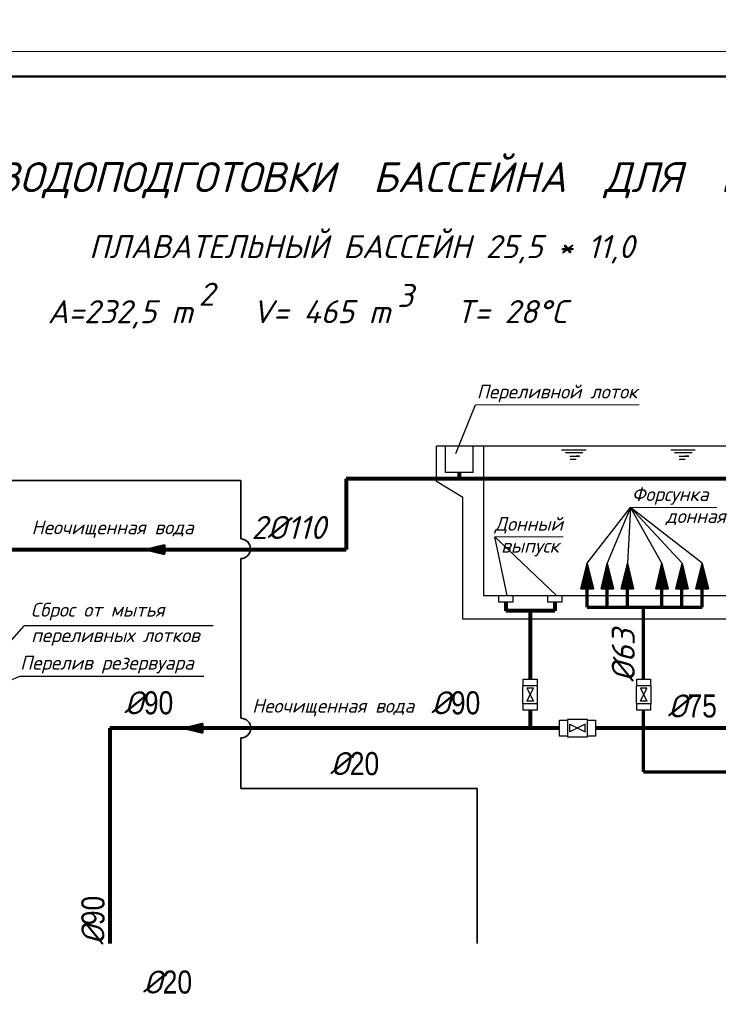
# Model space of a CAD drawing. Extents: x 4114239 to 5838486, y 780458 to 1383318.
# Tile 153 of 231: x 4332364 to 4346414, y 1276986 to 1296787. Entities that reach past the tile are written whole.
import ezdxf
from ezdxf import colors
from ezdxf.entities.mleader import LeaderData, LeaderLine
from ezdxf.enums import TextEntityAlignment as Align
from ezdxf.math import Vec2, Vec3

# ---------------------------------------------------------------- set-up
doc = ezdxf.new("R2010")
doc.units = 0
doc.header["$MEASUREMENT"] = 0
for name, color, linetype, lineweight in [('-N1-B1-', 5, 'Continuous', 50), ('BRAVARIJA', 5, 'Continuous', 35), ('линия40', 7, 'Continuous', 5), ('облицовки', 10, 'Continuous', 40), ('Основные', 160, 'Continuous', 40)]:
    doc.layers.add(name, color=color, linetype=linetype, lineweight=lineweight)
for name, color, linetype in [('URZADZENIA', 7, 'Continuous'), ('рамка', 206, 'Continuous'), ('Слой2', 1, 'Continuous')]:
    doc.layers.add(name, color=color, linetype=linetype)
doc.layers.add('Отметки', color=7, linetype='Continuous', lineweight=0, true_color=0x221726)
doc.styles.add('ISOCPEUR_1.00', font='isocpeui.ttf')
doc.styles.add('ГОСТ 250', font='isocpeui.ttf', dxfattribs={"height": 300})

# ---------------------------------------------------------------- blocks, each defined once
blk = doc.blocks.new('_None')

msp = doc.modelspace()

# ---------------------------------------------------------------- hatches: boundary and pattern name
at = {"layer": 'BRAVARIJA'}
h = msp.add_hatch(dxfattribs=at)
h.set_pattern_fill('ANSI31', color=256, scale=50.083689, style=0)
h.set_pattern_definition([(225, (4215011.2323, 1287621.069), (4.42681456, -4.42681456), [])])
h.paths.add_polyline_path([(4343776.358, 1285855.2074), (4343651.4525, 1285343.7753), (4343901.2635, 1285343.7753)])
h = msp.add_hatch(dxfattribs=at)
h.set_pattern_fill('ANSI31', color=256, scale=50.083689, style=0)
h.set_pattern_definition([(225, (4215415.976, 1287621.069), (4.42681456, -4.42681456), [])])
h.paths.add_polyline_path([(4344181.102, 1285855.2074), (4344056.1965, 1285343.7753), (4344306.0075, 1285343.7753)])
h = msp.add_hatch(dxfattribs=at)
h.set_pattern_fill('ANSI31', color=256, scale=50.083689, style=0)
h.set_pattern_definition([(225, (4215820.72, 1287621.069), (4.42681456, -4.42681456), [])])
h.paths.add_polyline_path([(4344585.846, 1285855.2074), (4344460.9404, 1285343.7753), (4344710.7515, 1285343.7753)])
h = msp.add_hatch(dxfattribs=at)
h.set_pattern_fill('ANSI31', color=256, scale=50.083689, style=0)
h.set_pattern_definition([(225, (4216514.783, 1287621.069), (4.42681456, -4.42681456), [])])
h.paths.add_polyline_path([(4345279.9087, 1285855.2074), (4345155.0032, 1285343.7753), (4345404.8142, 1285343.7753)])
h = msp.add_hatch(dxfattribs=at)
h.set_pattern_fill('ANSI31', color=256, scale=50.083689, style=0)
h.set_pattern_definition([(225, (4216919.527, 1287621.069), (4.42681456, -4.42681456), [])])
h.paths.add_polyline_path([(4345684.6527, 1285855.2074), (4345559.7471, 1285343.7753), (4345809.5582, 1285343.7753)])
h = msp.add_hatch(dxfattribs=at)
h.set_pattern_fill('ANSI31', color=256, scale=50.083689, style=0)
h.set_pattern_definition([(225, (4217324.271, 1287621.069), (4.42681456, -4.42681456), [])])
h.paths.add_polyline_path([(4346089.3966, 1285855.2074), (4345964.4911, 1285343.7753), (4346214.3022, 1285343.7753)])
at = {"layer": 'облицовки'}
h = msp.add_hatch(dxfattribs=at)
h.set_pattern_fill('ANSI31', color=256, scale=37.632151, angle=270, style=0)
h.set_pattern_definition([(315, (4333562.9154, 1189377.0654), (3.32624368, 3.32624368), [])])
h.paths.add_polyline_path([(4334889.7581, 1286129.2966), (4335274.0407, 1286035.4444), (4335274.0407, 1286223.1488)])
h = msp.add_hatch(dxfattribs=at)
h.set_pattern_fill('ANSI31', color=256, scale=37.632151, angle=270, style=0)
h.set_pattern_definition([(315, (4334328.7576, 1185789.1207), (3.32624368, 3.32624368), [])])
h.paths.add_polyline_path([(4335655.6002, 1282541.3519), (4336039.8829, 1282447.4997), (4336039.8829, 1282635.2041)])

# ---------------------------------------------------------------- linework, layer by layer
at = {"ltscale": 100}
for p, q in [((4341133.6801, 1288065.1355), (4341531.0396, 1289039.2318)), ((4342170.3367, 1285205.5441), (4341919.8637, 1286388.1389))]:
    msp.add_line(p, q, dxfattribs=at)
for p, q in [((4343776.358, 1285855.2074), (4344648.686, 1286976.5935)), ((4344648.686, 1286976.5935), (4344181.102, 1285855.2074)), ((4344648.686, 1286976.5935), (4344585.846, 1285855.2074)), ((4346089.3966, 1285855.2074), (4344648.686, 1286976.5935)), ((4344648.686, 1286976.5935), (4345684.6527, 1285855.2074)), ((4345279.9087, 1285855.2074), (4344648.686, 1286976.5935)), ((4336251.7845, 1284596.2775), (4332455.9548, 1284596.2775))]:
    msp.add_line(p, q)
at = {"ltscale": 5}
for p, q in [((4343156.8406, 1285205.5441), (4341919.8637, 1286388.1389)), ((4331537.6965, 1283559.6329), (4332455.9548, 1284596.2775)), ((4330640.3281, 1282848.7717), (4332366.2196, 1283582.6495)), ((4332366.2196, 1283582.6495), (4336068.4829, 1283582.6495))]:
    msp.add_line(p, q, dxfattribs=at)
msp.add_lwpolyline([(4357514.6346, 1288207.9974), (4341689.5842, 1288207.9974), (4341689.5842, 1285205.5441), (4357514.6346, 1285205.5441)], close=True)
at = {"ltscale": 100}
for points in [[(4342002.0267, 1285205.5441), (4342279.3322, 1285205.5441), (4342279.3322, 1285070.4076), (4342002.0267, 1285070.4076)], [(4342988.5306, 1285205.5441), (4343265.8361, 1285205.5441), (4343265.8361, 1285070.4076), (4342988.5306, 1285070.4076)]]:
    msp.add_lwpolyline(points, close=True, dxfattribs=at)
at = {"ltscale": 10}
for points in [[(4342488.5688, 1283527.6089), (4342767.9864, 1283527.6089), (4342767.9864, 1283387.9001), (4342488.5688, 1283387.9001)], [(4344772.9545, 1283527.6089), (4345052.3721, 1283527.6089), (4345052.3721, 1283387.9001), (4344772.9545, 1283387.9001)], [(4342476.9264, 1283038.6281), (4342779.6288, 1283038.6281), (4342779.6288, 1283387.9001), (4342476.9264, 1283387.9001)], [(4342694.8056, 1283346.3201), (4342561.7496, 1283346.3201), (4342694.8056, 1283080.2081), (4342561.7496, 1283080.2081)], [(4344761.3121, 1283038.6281), (4345064.0145, 1283038.6281), (4345064.0145, 1283387.9001), (4344761.3121, 1283387.9001)], [(4344979.1913, 1283346.3201), (4344846.1353, 1283346.3201), (4344979.1913, 1283080.2081), (4344846.1353, 1283080.2081)], [(4342488.5688, 1283038.6281), (4342767.9864, 1283038.6281), (4342767.9864, 1282898.9193), (4342488.5688, 1282898.9193)], [(4344772.9545, 1283038.6281), (4345052.3721, 1283038.6281), (4345052.3721, 1282898.9193), (4344772.9545, 1282898.9193)], [(4343382.5112, 1282714.3247), (4343382.5112, 1282368.3791), (4343781.6792, 1282368.3791), (4343781.6792, 1282714.3247)], [(4343382.5112, 1282701.0191), (4343382.5112, 1282381.6847), (4343222.844, 1282381.6847), (4343222.844, 1282701.0191)], [(4343734.1592, 1282465.3199), (4343734.1592, 1282617.3839), (4343430.0312, 1282465.3199), (4343430.0312, 1282617.3839)], [(4343941.3464, 1282701.0191), (4343941.3464, 1282381.6847), (4343781.6792, 1282381.6847), (4343781.6792, 1282701.0191)]]:
    msp.add_lwpolyline(points, close=True, dxfattribs=at)
at = {"layer": 'BRAVARIJA', "lineweight": 35}
for p, q in [((4336814.1811, 1287518.7761), (4328339.1811, 1287518.7761)), ((4336814.1811, 1286344.1207), (4336814.1811, 1287518.7761)), ((4336814.1811, 1282739.3513), (4336814.1811, 1285948.3342)), ((4336814.1811, 1281324.7495), (4336814.1811, 1282343.3525)), ((4341564.1811, 1281324.7495), (4336814.1811, 1281324.7495)), ((4341564.1811, 1278028.5337), (4341564.1811, 1281324.7495)), ((4355738.0295, 1278028.5337), (4341564.1811, 1278028.5337))]:
    msp.add_line(p, q, dxfattribs=at)
at = {"layer": 'BRAVARIJA'}
for p, q in [((4343776.358, 1285855.2074), (4343651.4525, 1285343.7753)), ((4343776.358, 1285855.2074), (4343901.2635, 1285343.7753)), ((4344181.102, 1285855.2074), (4344056.1965, 1285343.7753)), ((4344181.102, 1285855.2074), (4344306.0075, 1285343.7753)), ((4344585.846, 1285855.2074), (4344460.9404, 1285343.7753)), ((4344585.846, 1285855.2074), (4344710.7515, 1285343.7753)), ((4345279.9087, 1285855.2074), (4345155.0032, 1285343.7753)), ((4345279.9087, 1285855.2074), (4345404.8142, 1285343.7753)), ((4345684.6527, 1285855.2074), (4345559.7471, 1285343.7753)), ((4345684.6527, 1285855.2074), (4345809.5582, 1285343.7753)), ((4346089.3966, 1285855.2074), (4345964.4911, 1285343.7753)), ((4346089.3966, 1285855.2074), (4346214.3022, 1285343.7753)), ((4343901.2635, 1285343.7753), (4343651.4525, 1285343.7753)), ((4344306.0075, 1285343.7753), (4344056.1965, 1285343.7753)), ((4344710.7515, 1285343.7753), (4344460.9404, 1285343.7753)), ((4345404.8142, 1285343.7753), (4345155.0032, 1285343.7753)), ((4345809.5582, 1285343.7753), (4345559.7471, 1285343.7753)), ((4346214.3022, 1285343.7753), (4345964.4911, 1285343.7753))]:
    msp.add_line(p, q, dxfattribs=at)
at = {"layer": 'BRAVARIJA', "lineweight": 70}
for p, q in [((4343775.1793, 1284974.2467), (4343775.1793, 1285608.9908)), ((4344179.9233, 1284974.2467), (4344179.9233, 1285608.9908)), ((4344584.6673, 1284974.2467), (4344584.6673, 1285608.9908)), ((4345278.73, 1284974.2467), (4345278.73, 1285608.9908)), ((4345683.474, 1284974.2467), (4345683.474, 1285608.9908)), ((4346088.2179, 1284974.2467), (4346088.2179, 1285608.9908)), ((4343775.1793, 1284974.2467), (4344912.6633, 1284974.2467)), ((4344912.6633, 1283527.6089), (4344912.6633, 1284974.2467)), ((4344912.6633, 1284974.2467), (4346088.2179, 1284974.2467)), ((4344912.6633, 1281660.2847), (4344912.6633, 1282898.9193)), ((4344912.6633, 1281660.2847), (4363713.3784, 1281660.2847))]:
    msp.add_line(p, q, dxfattribs=at)
at = {"layer": 'BRAVARIJA', "lineweight": 35}
for centre, start, end in [((4336807.6811, 1286146.2274), 271.88126005, 88.11873995), ((4336813.6811, 1282541.3519), 270.14468661, 89.85531339)]:
    msp.add_arc(centre, 198, start, end, dxfattribs=at)
at = {"layer": 'URZADZENIA'}
for p, q in [((4347394.7659, 1288207.9974), (4340745.8795, 1288207.9974)), ((4343263.4402, 1288135.4012), (4343753.9479, 1288135.4012)), ((4343690.8132, 1288073.9286), (4343341.1444, 1288073.9286)), ((4345458.6042, 1288135.4012), (4345949.1119, 1288135.4012)), ((4345885.9772, 1288073.9286), (4345536.3084, 1288073.9286)), ((4343428.5616, 1288006.8675), (4343622.8221, 1288006.8675)), ((4343554.8309, 1287945.3949), (4343433.4181, 1287945.3949)), ((4343622.8221, 1288006.8675), (4343554.8309, 1288006.8675)), ((4345623.7256, 1288006.8675), (4345817.9861, 1288006.8675)), ((4345749.9949, 1287945.3949), (4345628.5821, 1287945.3949)), ((4345817.9861, 1288006.8675), (4345749.9949, 1288006.8675)), ((4357871.0759, 1284728.1808), (4341272.9118, 1284728.1808))]:
    msp.add_line(p, q, dxfattribs=at)
for points in [[(4341272.9118, 1287175.571), (4340745.8795, 1287501.01), (4340745.8795, 1288207.9974)], [(4341481.248, 1287679.2306), (4340924.1002, 1287679.2306), (4340924.1002, 1288207.9974)], [(4341481.248, 1287679.2306), (4341481.248, 1288207.9974)], [(4341272.9118, 1284728.1808), (4341272.9118, 1287175.571)]]:
    msp.add_lwpolyline(points, dxfattribs=at)
at = {"layer": 'линия40', "ltscale": 3}
for p, q in [((4308800.1811, 1296145.1361), (4368200.1811, 1296145.1361)), ((4310800.1811, 1295645.1361), (4367650.1811, 1295645.1361)), ((4310850.1811, 1295645.1361), (4367700.1811, 1295645.1361))]:
    msp.add_line(p, q, dxfattribs=at)
at = {"layer": 'линия40', "ltscale": 3, "const_width": 50}
msp.add_lwpolyline([(4367700.1811, 1254645.1361), (4310800.1811, 1254645.1361), (4310800.1811, 1295645.1361), (4367700.1811, 1295645.1361)], close=True, dxfattribs=at)
at = {"layer": 'облицовки'}
for p, q in [((4334889.7581, 1286129.2966), (4335274.0407, 1286223.1488)), ((4334889.7581, 1286129.2966), (4335274.0407, 1286035.4444)), ((4335274.0407, 1286223.1488), (4335274.0407, 1286035.4444)), ((4335655.6002, 1282541.3519), (4336039.8829, 1282635.2041)), ((4335655.6002, 1282541.3519), (4336039.8829, 1282447.4997)), ((4336039.8829, 1282635.2041), (4336039.8829, 1282447.4997))]:
    msp.add_line(p, q, dxfattribs=at)
at = {"layer": 'Отметки'}
for p, q in [((4344819.4311, 1289039.2318), (4341531.0396, 1289039.2318)), ((4346386.0775, 1286976.5935), (4344648.686, 1286976.5935)), ((4341919.8637, 1286388.1389), (4343295.4131, 1286388.1389))]:
    msp.add_line(p, q, dxfattribs=at)
at = {"layer": 'рамка'}
msp.add_line((4310750.1811, 1295645.1361), (4367600.1811, 1295645.1361), dxfattribs=at)
at = {"layer": 'Слой2', "lineweight": 80}
for p, q in [((4341202.6741, 1287679.2306), (4341202.6741, 1287554.507)), ((4357971.4291, 1287554.507), (4338931.5644, 1287554.507)), ((4338931.5644, 1287554.507), (4338931.5644, 1286129.2966)), ((4331845.1115, 1286129.2966), (4338931.5644, 1286129.2966)), ((4342140.6795, 1285070.4076), (4342140.6795, 1284896.0807)), ((4343127.1834, 1284896.0807), (4342140.6795, 1284896.0807)), ((4342628.2776, 1284896.0807), (4342628.2776, 1283527.6089)), ((4343127.1834, 1285070.4076), (4343127.1834, 1284896.0807)), ((4342628.2776, 1282898.9193), (4342628.2776, 1282541.3519)), ((4343222.844, 1282541.3519), (4334179.6555, 1282541.3519)), ((4334179.6555, 1282541.3519), (4334179.6555, 1277621.6454)), ((4354170.9027, 1282541.3519), (4343941.3464, 1282541.3519)), ((4322802.7902, 1277621.6454), (4334179.6555, 1277621.6454))]:
    msp.add_line(p, q, dxfattribs=at)

# ---------------------------------------------------------------- texts
at = {"layer": 'Основные', "color": 0, "style": 'ГОСТ 250'}
msp.add_text('СХЕМА  ВОДОПОДГОТОВКИ  БАССЕЙНА  ДЛЯ  ПЛАВАНИЯ ', height=602.316, dxfattribs=at).set_placement((4339841.1473, 1293318.7365), align=Align.CENTER)
for s, height, p in [('ПЛАВАТЕЛЬНЫЙ БАССЕЙН 25,5 * 11,0', 463.32, (4333758.5698, 1291991.7555)), ('2', 463.32, (4335962.3825, 1291036.2804)), ('3', 463.32, (4339954.1552, 1291009.2301)), ('A=232,5 m', 463.32, (4332927.2646, 1290683.1949)), ('V= 465 m', 463.32, (4337040.2506, 1290683.9496)), ('T= 28%%DC', 463.32, (4341138.3941, 1290684.9909)), ('Переливной лоток', 277.992, (4341556.1976, 1289169.1938)), ('Форсунка ', 277.992, (4344673.844, 1287106.5554)), ('донная', 277.992, (4345355.3494, 1286665.3033)), ('Неочищенная вода', 277.992, (4332602.9221, 1286439.0868)), ('2%%C110', 463.32, (4337024.5828, 1286343.4654)), ('Сброс от мытья  ', 277.992, (4332587.1759, 1284782.2571)), (' переливных лотков', 277.992, (4332418.708, 1284269.8369)), ('Перелив резервуара', 277.992, (4332371.6926, 1283716.8003)), ('Неочищенная вода', 277.992, (4337038.5516, 1282851.1421))]:
    msp.add_text(s, height=height, dxfattribs=at).set_placement(p)
for s, p in [('Донный  ', (4341915.9687, 1286648.8113)), ('  выпуск', (4341692.9003, 1286207.5741))]:
    msp.add_text(s, height=277.992, dxfattribs=at).set_placement(p, align=Align.MIDDLE_LEFT)
msp.add_text('%%C63', height=463.32, rotation=90, dxfattribs=at).set_placement((4344734.2285, 1283465.9906))
at = {"layer": 'Основные', "color": 0, "insert": (4311639.514, 1322203.1881), "char_height": 351, "width": 18425.165916, "attachment_point": 1, "style": 'ГОСТ 250'}
msp.add_mtext('\\pi1037; Гипохлорит получают, пропуская газообразный хлор через раствор гидроксида натрия в строго контролируемых условиях. Для повышения стабильности препарата при хранении часть не прореагировавшей щелочи оставляют в дезинфицирующем средстве, поэтому получаемый раствор препарата характеризуется очень высоком значением pH - около 12.\\PДаже при соблюдении благоприятных условий хранения (в темном месте при пониженной температуре) гипохлорит медленно разлагается, теряя часть хлора и образуя кислород. Однако значение pH при этом остается высоким.  В летние месяцы рекомендуется хранить раствор гипохлорита натрия в темном контейнере не дольше одного месяца при максимально низкой температуре.\\P{\\LНикогда не добавляйте кислоту непосредственно к раствору гипохлорита, так как это приведет к образованию ядовитого газообразного хлора.\\P\\pi0;ВНИМАНИЕ: ВСЕГДА вносите химический агент в воду. НИКОГДА не добавляйте воду к химическим агентам во избежание несчастных случаев.\\P}   Необходимая для коррекции pH кислота должна подаваться в бассейн постепенно. В случае использования хлористоводородной (соляной) кислоты ее необходимо разбавить перед добавлением в бассейн.  Это можно сделать, например, в ведре или канистре, добавив к воде из бассейна соляную кислоту (конкретные концентрации, объемы и дозировки должны присутствовать в инструкции по применению, предоставляемой производителем).\\P\\pi1037;При применении сухого препарата для понижения pH (гидросульфата натрия) его необходимо предварительно растворить в воде. Вне зависимости от того, какой препарат вы используете (жидкий или твердый), старайтесь как можно более равномерно распределять в бассейне приготовленный раствор понижающего pH реагента. \\PГипохлорит кальция  является более стабильным аналогом гипохлорита натрия. Коммерчески доступны препараты в форме гранул или таблеток с содержанием доступного хлора вплоть до 65%, что выше, чем в случае гипохлорита натрия.\\PГипохлорит кальция растворяют в воде и подают в циркуляционную систему автоматически.  Постоянное использование гипохлорита приводит к увеличению уровня кальция в воде. Это является безусловным достоинством препарата в регионах с мягкой водой. В таких условиях в бассейнах часто наблюдается «растворение» цемента между керамическими плитками из-за того, что вода испытывает «нехватку кальция», и ей требуются источники кальция для компенсации его уровня. В этом случае гипохлорит кальция выполняет сразу две функции: дезинфицирует воду и помогает устранить нехватку кальция.', dxfattribs=at)
at = {"layer": 'Основные', "color": 0, "char_height": 463.32, "attachment_point": 9, "style": 'ГОСТ 250'}
for s, insert in [('%%C{\\fArial Narrow|b0|i0|c204|p34;90}', (4335451.7751, 1282811.3607)), ('%%C{\\fArial Narrow|b0|i0|c204|p34;90}', (4341626.2751, 1282811.3607)), ('%%c{\\fArial Narrow|b0|i0|c204|p34;75}', (4346385.5176, 1282748.3942)), ('%%C{\\fArial Narrow|b0|i0|c204|p34;20}', (4339593.777, 1281588.7763)), ('%%C{\\fArial Narrow|b0|i0|c204|p34;20}', (4335831.2682, 1277195.5298))]:
    msp.add_mtext(s, dxfattribs=dict(at, insert=insert))
at = {"layer": 'Основные', "color": 0, "insert": (4334075.5836, 1279167.5629), "char_height": 463.32, "attachment_point": 9, "rotation": 90, "style": 'ГОСТ 250'}
msp.add_mtext('%%C{\\fArial Narrow|b0|i0|c204|p34;90}', dxfattribs=at)

# ---------------------------------------------------------------- next in the draw order: leaders
at = {"layer": '-N1-B1-', "color": 18, "true_color": 0x000000}
ml = msp.add_multileader_mtext('Standard', dxfattribs=at)
ml.set_content('Выпуск К1-1 \\P∅110 L=7500', color=(0, 0, 0), style='ISOCPEUR_1.00')
ml.set_leader_properties(color=256, linetype='ByLayer', lineweight=15)
ml.set_arrow_properties(name='NONE')
ml.build(insert=Vec2(0, 0))
ml.multileader.update_dxf_attribs({"text_left_attachment_type": 6, "text_right_attachment_type": 6, "dogleg_length": 0.1251, "arrow_head_size": 160000, "scale": 200})
ctx = ml.context
ctx.base_point, ctx.scale, ctx.char_height, ctx.arrow_head_size, ctx.landing_gap_size, ctx.plane_origin = Vec3(4486020.0947, 1277904.6785), 200, 250, 160000, 0, Vec3(4495883.8858, 1285306.7491)
ctx.left_attachment, ctx.right_attachment, ctx.text_align_type = 6, 6, 1
notes = []
notes.append((ctx, [(1, (1, 1, 0), (4485995.069, 1277904.6785), (1, 0), 25.0257, [(2, [(4485638.6414, 1277465.7645)], 0, [])])]))
ctx.mtext.insert, ctx.mtext.rotation, ctx.mtext.width, ctx.mtext.alignment, ctx.mtext.flow_direction = Vec3(4487000.6818, 1278204.6785), 6.2831853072, 3727.61398, 2, 5
ctx.mtext.has_bg_fill, ctx.mtext.bg_color, ctx.mtext.bg_scale_factor, ctx.mtext.bg_transparency, ctx.mtext.use_window_bg_color = 1, -1073741824, 1, 0, 1
for ctx, leaders in notes:
    for number, flags, end, landing, length, lines in leaders:
        leader = LeaderData()
        leader.index, (leader.has_last_leader_line, leader.has_dogleg_vector, leader.attachment_direction) = number, flags
        leader.last_leader_point, leader.dogleg_vector, leader.dogleg_length = Vec3(end), Vec3(landing), length
        for number, points, colour, breaks in lines:
            line = LeaderLine()
            line.index, line.vertices, line.color, line.breaks = number, Vec3.list(points), colors.encode_raw_color(colour), breaks
            leader.lines.append(line)
        ctx.leaders.append(leader)

doc.saveas('drawing.dxf')
